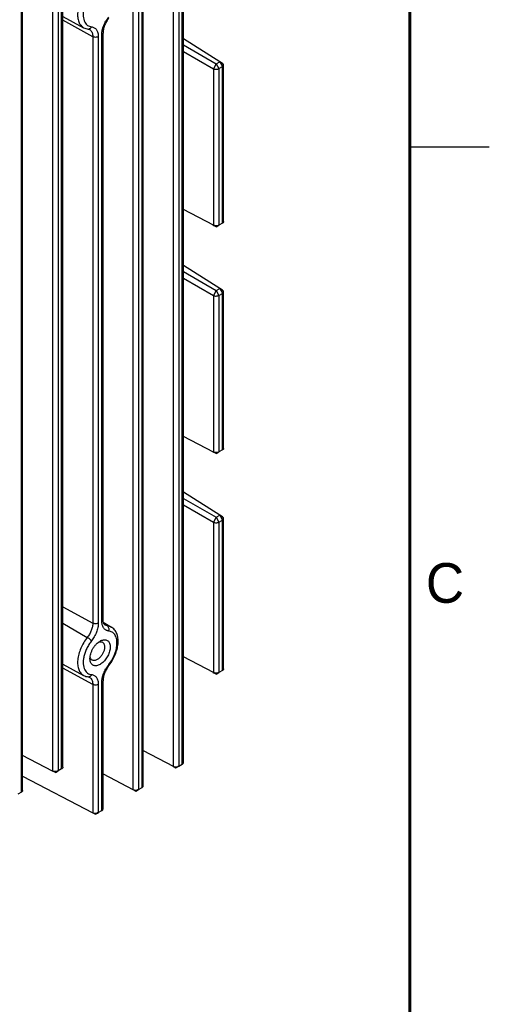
# Model space of a CAD drawing. Header units: inches. Extents: x 0 to 34, y 0 to 22.
# Tile 124 of 126: x 31 to 34, y 11.1 to 17.3. Entities that reach past the tile are written whole.
import ezdxf

# ---------------------------------------------------------------- set-up
doc = ezdxf.new("R2010")
doc.units = ezdxf.units.IN
doc.header["$LTSCALE"] = 1.87
doc.header["$MEASUREMENT"] = 0
doc.layers.get('0').update_dxf_attribs({"linetype": 'CONTINUOUS'})
doc.styles.add('TEXTSTYLE_2', font='txt')

msp = doc.modelspace()

# ---------------------------------------------------------------- linework, layer by layer
at = {"color": 7, "linetype": 'CONTINUOUS'}
for p, q in [((32.0091, 18.6809), (32.0091, 12.5962)), ((32.0441, 18.6811), (32.0441, 12.5964)), ((32.0661, 12.6092), (32.0661, 18.6938)), ((32.0734, 12.6194), (32.0734, 18.704)), ((31.8203, 12.4733), (31.8203, 18.5578)), ((31.756, 18.5347), (31.756, 12.45)), ((31.7909, 18.5349), (31.7909, 12.4503)), ((31.813, 12.463), (31.813, 18.5477)), ((31.2497, 17.8336), (31.2497, 12.5664)), ((31.2846, 17.8339), (31.2846, 12.5667)), ((31.3067, 12.5794), (31.3067, 17.8466)), ((31.314, 12.5897), (31.314, 17.8568)), ((31.0536, 12.4333), (31.0536, 17.7005)), ((31.0609, 12.4435), (31.0609, 17.7106)), ((31.314, 17.3217), (31.4453, 17.251)), ((31.5029, 17.1941), (31.314, 17.2979)), ((31.5029, 17.1941), (31.5029, 13.4983)), ((31.5378, 17.1944), (31.5378, 13.4985)), ((31.5598, 13.5113), (31.5598, 17.2071)), ((31.5672, 13.5215), (31.5672, 17.2173)), ((32.302, 17.036), (32.0734, 17.1812)), ((32.0734, 17.1425), (32.28, 17.0233)), ((32.0734, 17.1017), (32.2623, 16.9926)), ((32.28, 17.0233), (32.2623, 16.9926)), ((32.2799, 17.0233), (32.2972, 16.9929)), ((32.28, 17.0233), (32.302, 17.036)), ((32.2972, 16.9929), (32.3193, 17.0056)), ((32.302, 17.036), (32.3197, 17.0258)), ((32.302, 17.036), (32.3107, 17.0207)), ((32.3197, 17.0258), (32.3025, 17.0367)), ((32.3107, 17.0207), (32.3167, 17.0102)), ((32.3167, 17.0102), (32.3193, 17.0056)), ((32.3193, 16.0185), (32.3193, 17.0056)), ((32.3266, 16.0288), (32.3266, 17.0158)), ((32.2623, 16.9926), (32.2623, 16.0056)), ((32.2972, 16.9929), (32.2972, 16.0058)), ((32.2623, 16.0056), (32.0734, 16.1042)), ((32.3193, 16.0185), (32.2972, 16.0058)), ((32.28, 15.9954), (32.2619, 16.0048)), ((32.28, 15.9953), (32.2623, 16.0056)), ((32.2799, 15.9953), (32.2972, 16.0058)), ((32.2974, 16.0054), (32.28, 15.9954)), ((32.302, 15.6072), (32.0734, 15.7524)), ((32.0734, 15.7137), (32.28, 15.5944)), ((32.0734, 15.6728), (32.2623, 15.5638)), ((32.28, 15.5944), (32.2623, 15.5638)), ((32.2799, 15.5944), (32.2972, 15.5641)), ((32.28, 15.5944), (32.302, 15.6072)), ((32.2972, 15.5641), (32.3193, 15.5768)), ((32.302, 15.6072), (32.3197, 15.597)), ((32.302, 15.6072), (32.3107, 15.5919)), ((32.3197, 15.597), (32.3025, 15.6079)), ((32.3107, 15.5919), (32.3167, 15.5814)), ((32.3167, 15.5814), (32.3193, 15.5768)), ((32.3193, 14.5897), (32.3193, 15.5768)), ((32.3266, 14.6), (32.3266, 15.587)), ((32.2623, 15.5638), (32.2623, 14.5767)), ((32.2972, 15.5641), (32.2972, 14.577)), ((32.2623, 14.5767), (32.0734, 14.6754)), ((32.3193, 14.5897), (32.2972, 14.577)), ((32.28, 14.5665), (32.2619, 14.576)), ((32.28, 14.5665), (32.2623, 14.5767)), ((32.2799, 14.5665), (32.2972, 14.577)), ((32.2974, 14.5766), (32.28, 14.5665)), ((32.302, 14.1784), (32.0734, 14.3235)), ((32.0734, 14.2849), (32.28, 14.1656)), ((32.0734, 14.244), (32.2623, 14.135)), ((32.28, 14.1656), (32.2623, 14.135)), ((32.2799, 14.1656), (32.2972, 14.1352)), ((32.28, 14.1656), (32.302, 14.1784)), ((32.2972, 14.1352), (32.3193, 14.148)), ((32.302, 14.1784), (32.3107, 14.163)), ((32.302, 14.1783), (32.3197, 14.1681)), ((32.3197, 14.1681), (32.3025, 14.1791)), ((32.3107, 14.163), (32.3167, 14.1525)), ((32.3167, 14.1525), (32.3193, 14.148)), ((32.3193, 13.1999), (32.3193, 14.148)), ((32.3266, 13.2102), (32.3266, 14.1581)), ((32.2623, 14.135), (32.2623, 13.187)), ((32.2972, 14.1352), (32.2972, 13.1872)), ((31.314, 13.6021), (31.5029, 13.4983)), ((31.314, 13.4991), (31.4683, 13.4085)), ((31.5689, 13.5048), (31.6209, 13.4728)), ((31.5948, 13.4815), (31.5729, 13.495)), ((31.6209, 13.4728), (31.58, 13.4864)), ((32.2623, 13.187), (32.0734, 13.2856)), ((31.314, 13.2393), (31.4453, 13.1687)), ((31.5029, 13.1118), (31.314, 13.2156)), ((32.28, 13.1768), (32.2619, 13.1862)), ((32.28, 13.1767), (32.2623, 13.187)), ((32.2799, 13.1767), (32.2972, 13.1872)), ((32.2974, 13.1868), (32.28, 13.1768)), ((32.3193, 13.1999), (32.2972, 13.1872)), ((31.5029, 13.1118), (31.5029, 12.3039)), ((31.5378, 13.112), (31.5378, 12.3041)), ((31.5598, 12.3169), (31.5598, 13.1248)), ((31.5672, 12.3271), (31.5672, 13.135)), ((31.2497, 12.5664), (31.0609, 12.6651)), ((31.8203, 12.6948), (32.0091, 12.5962)), ((32.0441, 12.5964), (32.0661, 12.6092)), ((31.0609, 12.5347), (31.5029, 12.3039)), ((31.2674, 12.5562), (31.2493, 12.5657)), ((31.2674, 12.5562), (31.2497, 12.5664)), ((31.2674, 12.5562), (31.2846, 12.5667)), ((31.2848, 12.5663), (31.2674, 12.5562)), ((31.3067, 12.5794), (31.2846, 12.5667)), ((31.5672, 12.5486), (31.756, 12.45)), ((32.0088, 12.5954), (32.0268, 12.586)), ((32.0091, 12.5962), (32.0264, 12.5862)), ((32.0268, 12.586), (32.0443, 12.5961)), ((32.0441, 12.5964), (32.0272, 12.5862)), ((31.0536, 12.4333), (31.0315, 12.4205)), ((31.7556, 12.4493), (31.7737, 12.4398)), ((31.756, 12.45), (31.7732, 12.4401)), ((31.7737, 12.4398), (31.7911, 12.4499)), ((31.7909, 12.4503), (31.7741, 12.4401)), ((31.7909, 12.4503), (31.813, 12.463)), ((31.5025, 12.3031), (31.5205, 12.2937)), ((31.5029, 12.3039), (31.5201, 12.2939)), ((31.5205, 12.2937), (31.538, 12.3038)), ((31.5378, 12.3041), (31.5209, 12.2939)), ((31.5378, 12.3041), (31.5598, 12.3169))]:
    msp.add_line(p, q, dxfattribs=at)
at = {"color": 2, "linetype": 'CONTINUOUS'}
msp.add_line((33.5, 16.5), (34, 16.5), dxfattribs=at)
at = {"color": 7, "linetype": 'CONTINUOUS', "const_width": 0.02}
msp.add_lwpolyline([(33.5, 0.5), (33.5, 21.5)], dxfattribs=at)
at = {"color": 7, "linetype": 'CONTINUOUS'}
for centre, radius, start, end in [((31.7708, 17.1869), 0.2138, 142.56006, 150.2033), ((31.7508, 17.1986), 0.1861, 141.62054, 150.3765), ((31.476, 17.258), 0.0159, 263.888, 278.32178), ((31.4656, 17.2107), 0.0334, 50.75688, 61.7593), ((31.5813, 13.4087), 0.0753, 55.31147, 58.28229), ((31.7708, 13.1045), 0.2138, 142.56006, 150.20321), ((31.7508, 13.1163), 0.1861, 141.62054, 150.3765), ((31.7613, 13.1115), 0.2021, 141.57174, 142.50352), ((31.3949, 13.3984), 0.2681, 321.57112, 322.28742), ((31.476, 13.1757), 0.0159, 263.888, 278.32178), ((31.4656, 13.1283), 0.0334, 50.75687, 61.7593)]:
    msp.add_arc(centre, radius, start, end, dxfattribs=at)
for points, knots in [([(31.4683, 17.4908), (31.4601, 17.4804), (31.4449, 17.4583), (31.4268, 17.4228), (31.4141, 17.3863), (31.4083, 17.356), (31.4071, 17.3329), (31.4079, 17.3169), (31.4102, 17.302), (31.4142, 17.2884), (31.4197, 17.2763), (31.4268, 17.2659), (31.4353, 17.2573), (31.4419, 17.2529), (31.4453, 17.251)], [0, 0, 0, 0, 0.150008, 0.300632, 0.44641, 0.582798, 0.646344, 0.706359, 0.762704, 0.815454, 0.86489, 0.911541, 0.956234, 1, 1, 1, 1]), ([(31.4946, 17.4685), (31.4889, 17.4613), (31.4782, 17.4462), (31.4647, 17.422), (31.454, 17.3968), (31.4465, 17.3716), (31.4431, 17.3508), (31.4422, 17.3348), (31.4427, 17.3141), (31.4465, 17.297), (31.4527, 17.2855)], [0, 0, 0, 0, 0.140517, 0.282412, 0.422096, 0.55662, 0.683317, 0.743079, 0.800191, 1, 1, 1, 1]), ([(31.4453, 17.251), (31.4497, 17.2486), (31.4592, 17.2447), (31.4692, 17.2427), (31.4743, 17.2422)], [0, 0, 0, 0, 0.49795, 1, 1, 1, 1]), ([(31.4527, 17.2855), (31.4549, 17.2814), (31.46, 17.274), (31.4668, 17.2679), (31.4705, 17.2655)], [0, 0, 0, 0, 0.512621, 1, 1, 1, 1]), ([(31.4705, 17.2655), (31.474, 17.2631), (31.4818, 17.2592), (31.4903, 17.2573), (31.4946, 17.2568)], [0, 0, 0, 0, 0.49322, 1, 1, 1, 1]), ([(31.4946, 17.2568), (31.4938, 17.2549), (31.492, 17.2514), (31.4881, 17.2469), (31.4835, 17.2437), (31.48, 17.2425), (31.4783, 17.2423)], [0, 0, 0, 0, 0.269709, 0.527973, 0.770384, 1, 1, 1, 1]), ([(31.4946, 17.2568), (31.4978, 17.2565), (31.504, 17.2552), (31.5127, 17.2513), (31.5203, 17.2455), (31.5266, 17.238), (31.5316, 17.229), (31.5352, 17.2185), (31.5373, 17.2068), (31.5378, 17.1986), (31.5378, 17.1944)], [0, 0, 0, 0, 0.11469, 0.226189, 0.337849, 0.453261, 0.575499, 0.706753, 0.848267, 1, 1, 1, 1]), ([(31.5627, 17.2346), (31.5648, 17.2447), (31.5708, 17.2648), (31.5799, 17.2838), (31.5852, 17.2931)], [0, 0, 0, 0, 0.488393, 1, 1, 1, 1]), ([(31.589, 17.2906), (31.5844, 17.2824), (31.5765, 17.2659), (31.5713, 17.2484), (31.5695, 17.2397)], [0, 0, 0, 0, 0.515475, 1, 1, 1, 1]), ([(31.4743, 17.2422), (31.4756, 17.2421), (31.4781, 17.2416), (31.4804, 17.2406), (31.4814, 17.2401)], [0, 0, 0, 0, 0.53634, 1, 1, 1, 1]), ([(31.4867, 17.2365), (31.4894, 17.2344), (31.4942, 17.229), (31.4992, 17.219), (31.5022, 17.2071), (31.5029, 17.1986), (31.5029, 17.1941)], [0, 0, 0, 0, 0.218413, 0.454136, 0.714272, 1, 1, 1, 1]), ([(31.5378, 17.1944), (31.5366, 17.1937), (31.534, 17.1925), (31.5282, 17.1907), (31.5204, 17.1898), (31.5125, 17.1906), (31.5067, 17.1923), (31.5041, 17.1934), (31.5029, 17.1941)], [0, 0, 0, 0, 0.113478, 0.236616, 0.498487, 0.761189, 0.885296, 1, 1, 1, 1]), ([(31.5598, 17.2071), (31.5598, 17.208), (31.5599, 17.2115), (31.5601, 17.215), (31.5603, 17.2176)], [0, 0, 0, 0, 0.245217, 1, 1, 1, 1]), ([(31.5598, 17.2071), (31.5609, 17.2077), (31.5629, 17.2091), (31.5653, 17.2116), (31.5668, 17.2144), (31.5672, 17.2164), (31.5672, 17.2173)], [0, 0, 0, 0, 0.28819, 0.548295, 0.782244, 1, 1, 1, 1]), ([(31.5603, 17.2176), (31.5604, 17.219), (31.561, 17.2247), (31.5619, 17.2304), (31.5627, 17.2346)], [0, 0, 0, 0, 0.244069, 1, 1, 1, 1]), ([(31.5695, 17.2397), (31.5688, 17.2359), (31.5676, 17.2284), (31.5672, 17.2209), (31.5672, 17.2173)], [0, 0, 0, 0, 0.521022, 1, 1, 1, 1]), ([(32.3193, 17.0056), (32.3204, 17.0063), (32.3223, 17.0077), (32.3247, 17.0101), (32.3263, 17.0129), (32.3266, 17.0149), (32.3266, 17.0158)], [0, 0, 0, 0, 0.29108, 0.550495, 0.782585, 1, 1, 1, 1]), ([(32.3258, 17.0193), (32.3256, 17.02), (32.3241, 17.0226), (32.3217, 17.0246), (32.3197, 17.0258)], [0, 0, 0, 0, 0.228562, 1, 1, 1, 1]), ([(32.3266, 17.0158), (32.3266, 17.0161), (32.3265, 17.0173), (32.3262, 17.0185), (32.3258, 17.0193)], [0, 0, 0, 0, 0.244934, 1, 1, 1, 1]), ([(32.2623, 16.9926), (32.2635, 16.992), (32.2662, 16.9909), (32.272, 16.9891), (32.2798, 16.9883), (32.2877, 16.9892), (32.2934, 16.991), (32.296, 16.9922), (32.2972, 16.9929)], [0, 0, 0, 0, 0.114192, 0.238541, 0.501516, 0.76368, 0.887075, 1, 1, 1, 1]), ([(32.3266, 16.0288), (32.3266, 16.0278), (32.3262, 16.0258), (32.3247, 16.023), (32.3224, 16.0205), (32.3204, 16.0191), (32.3193, 16.0185)], [0, 0, 0, 0, 0.218081, 0.453935, 0.714778, 1, 1, 1, 1]), ([(32.2734, 16.002), (32.2714, 16.0023), (32.2676, 16.0031), (32.2639, 16.0046), (32.2623, 16.0056)], [0, 0, 0, 0, 0.521572, 1, 1, 1, 1]), ([(32.2972, 16.0058), (32.2956, 16.0048), (32.292, 16.0033), (32.2861, 16.0019), (32.2798, 16.0014), (32.2756, 16.0017), (32.2734, 16.002)], [0, 0, 0, 0, 0.227981, 0.477409, 0.738423, 1, 1, 1, 1]), ([(32.3193, 15.5768), (32.3204, 15.5775), (32.3223, 15.5788), (32.3247, 15.5813), (32.3263, 15.5841), (32.3266, 15.586), (32.3266, 15.587)], [0, 0, 0, 0, 0.29108, 0.550495, 0.782585, 1, 1, 1, 1]), ([(32.3258, 15.5905), (32.3256, 15.5911), (32.3241, 15.5938), (32.3217, 15.5958), (32.3197, 15.597)], [0, 0, 0, 0, 0.228562, 1, 1, 1, 1]), ([(32.3266, 15.587), (32.3266, 15.5873), (32.3265, 15.5885), (32.3262, 15.5897), (32.3258, 15.5905)], [0, 0, 0, 0, 0.244934, 1, 1, 1, 1]), ([(32.2623, 15.5638), (32.2635, 15.5632), (32.2662, 15.562), (32.272, 15.5603), (32.2798, 15.5594), (32.2877, 15.5604), (32.2934, 15.5622), (32.296, 15.5634), (32.2972, 15.5641)], [0, 0, 0, 0, 0.114192, 0.238541, 0.501516, 0.76368, 0.887075, 1, 1, 1, 1]), ([(32.3266, 14.5999), (32.3266, 14.599), (32.3262, 14.597), (32.3247, 14.5942), (32.3224, 14.5917), (32.3204, 14.5903), (32.3193, 14.5897)], [0, 0, 0, 0, 0.218081, 0.453935, 0.714778, 1, 1, 1, 1]), ([(32.2734, 14.5732), (32.2714, 14.5735), (32.2676, 14.5743), (32.2639, 14.5758), (32.2623, 14.5767)], [0, 0, 0, 0, 0.521572, 1, 1, 1, 1]), ([(32.2972, 14.577), (32.2956, 14.576), (32.292, 14.5744), (32.2861, 14.5731), (32.2798, 14.5726), (32.2756, 14.5729), (32.2734, 14.5732)], [0, 0, 0, 0, 0.227981, 0.477409, 0.738423, 1, 1, 1, 1]), ([(32.3193, 14.148), (32.3204, 14.1486), (32.3223, 14.15), (32.3247, 14.1525), (32.3263, 14.1552), (32.3266, 14.1572), (32.3266, 14.1582)], [0, 0, 0, 0, 0.29108, 0.550495, 0.782585, 1, 1, 1, 1]), ([(32.3258, 14.1617), (32.3256, 14.1623), (32.3241, 14.1649), (32.3217, 14.167), (32.3197, 14.1681)], [0, 0, 0, 0, 0.228562, 1, 1, 1, 1]), ([(32.3266, 14.1582), (32.3266, 14.1585), (32.3265, 14.1597), (32.3262, 14.1609), (32.3258, 14.1617)], [0, 0, 0, 0, 0.244934, 1, 1, 1, 1]), ([(32.2623, 14.135), (32.2635, 14.1344), (32.2662, 14.1332), (32.272, 14.1315), (32.2798, 14.1306), (32.2877, 14.1316), (32.2934, 14.1334), (32.296, 14.1346), (32.2972, 14.1352)], [0, 0, 0, 0, 0.114192, 0.238541, 0.501516, 0.76368, 0.887075, 1, 1, 1, 1]), ([(31.5029, 13.4983), (31.5029, 13.4947), (31.5024, 13.4872), (31.5, 13.4718), (31.4941, 13.4521), (31.4832, 13.4294), (31.4736, 13.4152), (31.4683, 13.4085)], [0, 0, 0, 0, 0.110685, 0.22804, 0.477451, 0.738674, 1, 1, 1, 1]), ([(31.5378, 13.4985), (31.5378, 13.4892), (31.5355, 13.4697), (31.5268, 13.4408), (31.5132, 13.4123), (31.5012, 13.3945), (31.4946, 13.3862)], [0, 0, 0, 0, 0.227909, 0.477312, 0.738485, 1, 1, 1, 1]), ([(31.5378, 13.4985), (31.5366, 13.4978), (31.534, 13.4966), (31.5282, 13.4949), (31.5204, 13.4939), (31.5125, 13.4947), (31.5067, 13.4964), (31.5041, 13.4976), (31.5029, 13.4983)], [0, 0, 0, 0, 0.113478, 0.236616, 0.498487, 0.761189, 0.885296, 1, 1, 1, 1]), ([(31.5598, 13.5113), (31.5609, 13.5119), (31.5629, 13.5133), (31.5653, 13.5158), (31.5668, 13.5185), (31.5672, 13.5205), (31.5672, 13.5215)], [0, 0, 0, 0, 0.28819, 0.548295, 0.782244, 1, 1, 1, 1]), ([(31.5627, 13.4871), (31.5622, 13.489), (31.5605, 13.4969), (31.5598, 13.5051), (31.5598, 13.5113)], [0, 0, 0, 0, 0.237197, 1, 1, 1, 1]), ([(31.603, 13.4488), (31.6006, 13.449), (31.5959, 13.4499), (31.5892, 13.4523), (31.583, 13.4557), (31.5774, 13.4602), (31.5726, 13.4657), (31.5669, 13.4743), (31.5641, 13.4819), (31.5627, 13.4871)], [0, 0, 0, 0, 0.122321, 0.241496, 0.359402, 0.478174, 0.599965, 0.726679, 1, 1, 1, 1]), ([(31.5677, 13.5115), (31.5677, 13.5123), (31.5673, 13.5156), (31.5672, 13.5189), (31.5672, 13.5215)], [0, 0, 0, 0, 0.237217, 1, 1, 1, 1]), ([(31.58, 13.4864), (31.5786, 13.4873), (31.5758, 13.4896), (31.5723, 13.4949), (31.5693, 13.5024), (31.5682, 13.5082), (31.5677, 13.5115)], [0, 0, 0, 0, 0.165835, 0.37762, 0.654039, 1, 1, 1, 1]), ([(31.603, 13.4488), (31.6042, 13.4517), (31.6056, 13.4581), (31.6048, 13.4675), (31.6013, 13.4758), (31.5971, 13.4801), (31.5948, 13.4815)], [0, 0, 0, 0, 0.26377, 0.526263, 0.773759, 1, 1, 1, 1]), ([(31.607, 13.2344), (31.6145, 13.2441), (31.6283, 13.2647), (31.6447, 13.2975), (31.6563, 13.3314), (31.6626, 13.365), (31.6631, 13.397), (31.6582, 13.422), (31.6508, 13.4398), (31.6437, 13.4518), (31.6348, 13.4622), (31.6278, 13.4681), (31.6241, 13.4706)], [0, 0, 0, 0, 0.14167, 0.283522, 0.421504, 0.552583, 0.674842, 0.788591, 0.842924, 0.895892, 0.948037, 1, 1, 1, 1]), ([(31.4683, 13.4085), (31.4601, 13.398), (31.4449, 13.3759), (31.4268, 13.3404), (31.4141, 13.304), (31.4083, 13.2736), (31.4071, 13.2505), (31.4079, 13.2345), (31.4102, 13.2196), (31.4142, 13.2061), (31.4197, 13.194), (31.4268, 13.1836), (31.4353, 13.175), (31.4419, 13.1705), (31.4453, 13.1687)], [0, 0, 0, 0, 0.150008, 0.300632, 0.44641, 0.582798, 0.646344, 0.706359, 0.762704, 0.815454, 0.86489, 0.911541, 0.956234, 1, 1, 1, 1]), ([(31.4946, 13.3862), (31.4939, 13.3871), (31.4924, 13.3889), (31.4888, 13.3929), (31.4832, 13.3979), (31.476, 13.4036), (31.4709, 13.407), (31.4683, 13.4085)], [0, 0, 0, 0, 0.094694, 0.207127, 0.467573, 0.745116, 1, 1, 1, 1]), ([(31.603, 13.2371), (31.611, 13.2472), (31.6255, 13.2687), (31.642, 13.3032), (31.6525, 13.3383), (31.6565, 13.3717), (31.6538, 13.3975), (31.6478, 13.415), (31.6418, 13.426), (31.6341, 13.4351), (31.6249, 13.4421), (31.6144, 13.4468), (31.6069, 13.4484), (31.603, 13.4488)], [0, 0, 0, 0, 0.155244, 0.310348, 0.458411, 0.593743, 0.712709, 0.766055, 0.815748, 0.86267, 0.908073, 0.953404, 1, 1, 1, 1]), ([(31.4946, 13.3862), (31.4889, 13.379), (31.4782, 13.3638), (31.4647, 13.3396), (31.454, 13.3145), (31.4465, 13.2892), (31.4431, 13.2684), (31.4422, 13.2525), (31.4427, 13.2318), (31.4465, 13.2146), (31.4527, 13.2031)], [0, 0, 0, 0, 0.140517, 0.282412, 0.422096, 0.55662, 0.683317, 0.743079, 0.800191, 1, 1, 1, 1]), ([(31.4852, 13.2749), (31.4852, 13.2799), (31.4861, 13.2904), (31.4898, 13.3062), (31.4957, 13.3222), (31.5035, 13.3378), (31.5131, 13.3524), (31.524, 13.3655), (31.5359, 13.3765), (31.5445, 13.3826), (31.5488, 13.3851)], [0, 0, 0, 0, 0.114139, 0.237316, 0.366964, 0.5, 0.632986, 0.762647, 0.885972, 1, 1, 1, 1]), ([(31.5636, 13.3781), (31.5652, 13.3772), (31.5682, 13.3748), (31.5719, 13.3702), (31.5746, 13.3646), (31.5771, 13.3555), (31.5773, 13.3452), (31.5758, 13.3345), (31.5729, 13.3228), (31.567, 13.3084), (31.5572, 13.2924), (31.547, 13.2808), (31.5381, 13.2733), (31.5335, 13.2702), (31.5311, 13.2688)], [0, 0, 0, 0, 0.042839, 0.087453, 0.135259, 0.187216, 0.304425, 0.369576, 0.438223, 0.582534, 0.729582, 0.871242, 0.937725, 1, 1, 1, 1]), ([(31.5396, 13.3788), (31.5404, 13.3791), (31.5433, 13.3801), (31.5464, 13.3808), (31.5487, 13.381)], [0, 0, 0, 0, 0.261323, 1, 1, 1, 1]), ([(31.5487, 13.381), (31.5513, 13.3812), (31.5565, 13.3811), (31.5615, 13.3793), (31.5636, 13.3781)], [0, 0, 0, 0, 0.517311, 1, 1, 1, 1]), ([(31.5706, 13.3932), (31.5739, 13.3937), (31.5804, 13.3941), (31.5898, 13.392), (31.5979, 13.3873), (31.6044, 13.3802), (31.6091, 13.3711), (31.6119, 13.3602), (31.6127, 13.348), (31.6117, 13.3347), (31.6088, 13.3207), (31.6041, 13.3065), (31.5977, 13.2924), (31.5899, 13.2789), (31.5809, 13.2664), (31.5709, 13.2552), (31.5603, 13.2457), (31.5527, 13.2404), (31.5488, 13.2382)], [0, 0, 0, 0, 0.049487, 0.095326, 0.139854, 0.185706, 0.235178, 0.28971, 0.349898, 0.415544, 0.485959, 0.56002, 0.636381, 0.713508, 0.789836, 0.863931, 0.934436, 1, 1, 1, 1]), ([(31.5488, 13.3851), (31.5523, 13.3871), (31.5594, 13.3905), (31.5669, 13.3926), (31.5706, 13.3932)], [0, 0, 0, 0, 0.523672, 1, 1, 1, 1]), ([(31.4887, 13.2771), (31.4883, 13.2779), (31.4868, 13.2816), (31.486, 13.2855), (31.4856, 13.2885)], [0, 0, 0, 0, 0.236569, 1, 1, 1, 1]), ([(31.4859, 13.2645), (31.4858, 13.2654), (31.4854, 13.2688), (31.4852, 13.2723), (31.4852, 13.2749)], [0, 0, 0, 0, 0.24268, 1, 1, 1, 1]), ([(31.5488, 13.2382), (31.5452, 13.2361), (31.5381, 13.2327), (31.5271, 13.2296), (31.5167, 13.2292), (31.5071, 13.2315), (31.499, 13.2366), (31.4926, 13.244), (31.488, 13.2536), (31.4864, 13.2607), (31.4859, 13.2645)], [0, 0, 0, 0, 0.148022, 0.282383, 0.403874, 0.516493, 0.626329, 0.740111, 0.863537, 1, 1, 1, 1]), ([(31.4987, 13.2656), (31.4965, 13.2668), (31.4925, 13.2702), (31.4898, 13.2746), (31.4887, 13.2771)], [0, 0, 0, 0, 0.482956, 1, 1, 1, 1]), ([(31.5136, 13.2627), (31.5109, 13.2624), (31.5057, 13.2626), (31.5008, 13.2644), (31.4987, 13.2656)], [0, 0, 0, 0, 0.517311, 1, 1, 1, 1]), ([(31.5311, 13.2688), (31.5283, 13.2672), (31.5226, 13.2645), (31.5165, 13.263), (31.5136, 13.2627)], [0, 0, 0, 0, 0.526641, 1, 1, 1, 1]), ([(31.603, 13.2371), (31.6034, 13.2365), (31.6042, 13.2354), (31.605, 13.2338), (31.6053, 13.2323), (31.6049, 13.2318)], [0, 0, 0, 0, 0.368334, 0.656106, 1, 1, 1, 1]), ([(31.4453, 13.1687), (31.4497, 13.1663), (31.4592, 13.1624), (31.4692, 13.1604), (31.4743, 13.1598)], [0, 0, 0, 0, 0.49795, 1, 1, 1, 1]), ([(31.4527, 13.2031), (31.4549, 13.1991), (31.46, 13.1916), (31.4668, 13.1856), (31.4705, 13.1831)], [0, 0, 0, 0, 0.512621, 1, 1, 1, 1]), ([(31.4705, 13.1831), (31.474, 13.1807), (31.4818, 13.1768), (31.4903, 13.175), (31.4946, 13.1745)], [0, 0, 0, 0, 0.49322, 1, 1, 1, 1]), ([(31.4743, 13.1598), (31.4756, 13.1597), (31.4781, 13.1592), (31.4804, 13.1583), (31.4814, 13.1577)], [0, 0, 0, 0, 0.53634, 1, 1, 1, 1]), ([(31.4946, 13.1745), (31.4938, 13.1726), (31.492, 13.169), (31.4881, 13.1645), (31.4835, 13.1613), (31.48, 13.1602), (31.4783, 13.1599)], [0, 0, 0, 0, 0.269709, 0.527973, 0.770384, 1, 1, 1, 1]), ([(31.4946, 13.1745), (31.4978, 13.1742), (31.504, 13.1729), (31.5127, 13.169), (31.5203, 13.1632), (31.5266, 13.1557), (31.5316, 13.1466), (31.5352, 13.1361), (31.5373, 13.1244), (31.5378, 13.1162), (31.5378, 13.112)], [0, 0, 0, 0, 0.11469, 0.226189, 0.337849, 0.453261, 0.575499, 0.706753, 0.848267, 1, 1, 1, 1]), ([(31.5627, 13.1523), (31.5648, 13.1623), (31.5708, 13.1825), (31.5799, 13.2015), (31.5852, 13.2108)], [0, 0, 0, 0, 0.488392, 1, 1, 1, 1]), ([(31.5695, 13.1574), (31.5688, 13.1535), (31.5676, 13.1461), (31.5672, 13.1386), (31.5672, 13.135)], [0, 0, 0, 0, 0.521022, 1, 1, 1, 1]), ([(31.589, 13.2082), (31.5844, 13.2001), (31.5765, 13.1836), (31.5713, 13.166), (31.5695, 13.1574)], [0, 0, 0, 0, 0.515475, 1, 1, 1, 1]), ([(32.2734, 13.1834), (32.2714, 13.1837), (32.2676, 13.1845), (32.2639, 13.186), (32.2623, 13.187)], [0, 0, 0, 0, 0.521572, 1, 1, 1, 1]), ([(32.2972, 13.1872), (32.2956, 13.1862), (32.292, 13.1847), (32.2861, 13.1833), (32.2798, 13.1828), (32.2756, 13.1831), (32.2734, 13.1834)], [0, 0, 0, 0, 0.227981, 0.477409, 0.738423, 1, 1, 1, 1]), ([(32.3266, 13.2102), (32.3266, 13.2092), (32.3262, 13.2072), (32.3247, 13.2044), (32.3224, 13.2019), (32.3204, 13.2005), (32.3193, 13.1999)], [0, 0, 0, 0, 0.218081, 0.453935, 0.714778, 1, 1, 1, 1]), ([(31.4867, 13.1542), (31.4894, 13.152), (31.4942, 13.1467), (31.4992, 13.1366), (31.5022, 13.1248), (31.5029, 13.1162), (31.5029, 13.1118)], [0, 0, 0, 0, 0.218413, 0.454136, 0.714272, 1, 1, 1, 1]), ([(31.5378, 13.112), (31.5366, 13.1113), (31.534, 13.1101), (31.5282, 13.1083), (31.5204, 13.1074), (31.5125, 13.1082), (31.5067, 13.1099), (31.5041, 13.1111), (31.5029, 13.1118)], [0, 0, 0, 0, 0.113478, 0.236616, 0.498487, 0.761189, 0.885296, 1, 1, 1, 1]), ([(31.5598, 13.1248), (31.5598, 13.1256), (31.5599, 13.1291), (31.5601, 13.1326), (31.5603, 13.1353)], [0, 0, 0, 0, 0.245217, 1, 1, 1, 1]), ([(31.5598, 13.1248), (31.5609, 13.1254), (31.5629, 13.1268), (31.5653, 13.1293), (31.5668, 13.132), (31.5672, 13.134), (31.5672, 13.135)], [0, 0, 0, 0, 0.28819, 0.548295, 0.782244, 1, 1, 1, 1]), ([(31.5603, 13.1353), (31.5604, 13.1367), (31.561, 13.1424), (31.5619, 13.148), (31.5627, 13.1523)], [0, 0, 0, 0, 0.244069, 1, 1, 1, 1]), ([(32.0661, 12.6092), (32.0672, 12.6098), (32.0692, 12.6111), (32.0716, 12.6137), (32.0731, 12.6165), (32.0735, 12.6185), (32.0735, 12.6194)], [0, 0, 0, 0, 0.285198, 0.546077, 0.781963, 1, 1, 1, 1]), ([(31.2609, 12.5629), (31.2588, 12.5632), (31.255, 12.564), (31.2513, 12.5655), (31.2497, 12.5664)], [0, 0, 0, 0, 0.521572, 1, 1, 1, 1]), ([(31.2846, 12.5667), (31.283, 12.5657), (31.2794, 12.5642), (31.2735, 12.5628), (31.2673, 12.5623), (31.263, 12.5626), (31.2609, 12.5629)], [0, 0, 0, 0, 0.227981, 0.477409, 0.738423, 1, 1, 1, 1]), ([(31.314, 12.5897), (31.314, 12.5887), (31.3137, 12.5867), (31.3122, 12.5839), (31.3098, 12.5814), (31.3078, 12.58), (31.3067, 12.5794)], [0, 0, 0, 0, 0.218081, 0.453935, 0.714778, 1, 1, 1, 1]), ([(32.0091, 12.5962), (32.0108, 12.5952), (32.0144, 12.5937), (32.0183, 12.5929), (32.0203, 12.5926)], [0, 0, 0, 0, 0.478421, 1, 1, 1, 1]), ([(32.0203, 12.5926), (32.0224, 12.5923), (32.0267, 12.5921), (32.031, 12.5924), (32.0331, 12.5927)], [0, 0, 0, 0, 0.500533, 1, 1, 1, 1]), ([(32.0331, 12.5927), (32.0351, 12.593), (32.0389, 12.5939), (32.0425, 12.5955), (32.0441, 12.5964)], [0, 0, 0, 0, 0.522432, 1, 1, 1, 1]), ([(31.813, 12.463), (31.8141, 12.4636), (31.8161, 12.465), (31.8184, 12.4675), (31.82, 12.4703), (31.8203, 12.4723), (31.8203, 12.4732)], [0, 0, 0, 0, 0.285198, 0.546077, 0.781963, 1, 1, 1, 1]), ([(31.0609, 12.4435), (31.0609, 12.4425), (31.0605, 12.4405), (31.059, 12.4377), (31.0566, 12.4352), (31.0546, 12.4339), (31.0536, 12.4333)], [0, 0, 0, 0, 0.218081, 0.453935, 0.714778, 1, 1, 1, 1]), ([(31.756, 12.45), (31.7576, 12.4491), (31.7613, 12.4476), (31.7651, 12.4468), (31.7672, 12.4465)], [0, 0, 0, 0, 0.478421, 1, 1, 1, 1]), ([(31.7672, 12.4465), (31.7693, 12.4462), (31.7735, 12.4459), (31.7778, 12.4462), (31.7799, 12.4466)], [0, 0, 0, 0, 0.500533, 1, 1, 1, 1]), ([(31.7799, 12.4466), (31.7819, 12.4469), (31.7857, 12.4478), (31.7893, 12.4493), (31.7909, 12.4503)], [0, 0, 0, 0, 0.522432, 1, 1, 1, 1]), ([(31.5029, 12.3039), (31.5045, 12.3029), (31.5081, 12.3014), (31.512, 12.3006), (31.514, 12.3003)], [0, 0, 0, 0, 0.478421, 1, 1, 1, 1]), ([(31.514, 12.3003), (31.5161, 12.3), (31.5204, 12.2998), (31.5247, 12.3001), (31.5268, 12.3004)], [0, 0, 0, 0, 0.500533, 1, 1, 1, 1]), ([(31.5268, 12.3004), (31.5288, 12.3007), (31.5326, 12.3016), (31.5362, 12.3031), (31.5378, 12.3041)], [0, 0, 0, 0, 0.522432, 1, 1, 1, 1]), ([(31.5598, 12.3169), (31.5609, 12.3175), (31.5629, 12.3188), (31.5653, 12.3213), (31.5668, 12.3241), (31.5672, 12.3261), (31.5672, 12.3271)], [0, 0, 0, 0, 0.285198, 0.546077, 0.781963, 1, 1, 1, 1])]:
    msp.add_open_spline(points, degree=3, knots=knots, dxfattribs=at)

# ---------------------------------------------------------------- texts
at = {"color": 2, "linetype": 'CONTINUOUS', "insert": (33.6004, 13.8767), "char_height": 0.25, "width": 0.25, "attachment_point": 1, "line_spacing_factor": 0.9, "style": 'TEXTSTYLE_2'}
msp.add_mtext('C', dxfattribs=at)

doc.saveas('drawing.dxf')
